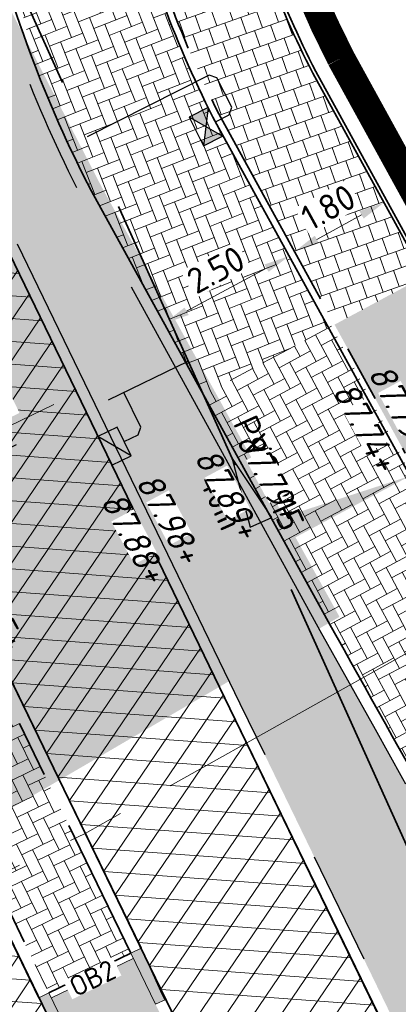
# Model space of a CAD drawing. Header units: metres. Extents: x 195696 to 514079, y 327475 to 328989.
# Tile 132 of 256: x 196115 to 196122, y 327639 to 327656. Entities that reach past the tile are written whole.
import ezdxf
from ezdxf.enums import TextEntityAlignment as Align

# ---------------------------------------------------------------- set-up
doc = ezdxf.new("R2010")
doc.units = ezdxf.units.M
for name, pattern in [('CENTER2', [1.125, 0.75, -0.125, 0.125, -0.125]), ('RI-HWA', [7.4, 5, -2.4]), ('RI-HWA_AANSLUITLEIDING-SO', [4.8, 3, -1.8]), ('VH-RIJWIELPADBAND', [20, 8, -2, 2, -2, 0, -2, 2, -2]), ('VH-TROTTOIRBAND', [15, 5, -2, 2, -2, 2, -2]), ('VH-TROTTOIRBAND_180-200', [20, 10, -2, 2, -2, 2, -2]), ('XX-CENTER', [8, 5, -1, 1, -1])]:
    doc.linetypes.add(name, pattern=pattern)
for name, color, linetype, lineweight in [('N-WE-GR-GRAS-A-250', 62, 'Continuous', 18), ('N-WE-GW-ONTGRAVINGSVAK-vak 2-A-250', 40, 'Continuous', 18), ('N-WE-KG-WERKGRENS-200-G', 14, 'CENTER2', 35), ('N-WE-RI-HWA_KOLK_STRAATKOLK-S-250', 150, 'Continuous', 25), ('N-WE-RI-HWA_KOLK_TROTTOIRKOLK-S-250', 150, 'Continuous', 25), ('N-WE-RI-HWA_KOLKAANSLUITLEIDING_PVC-G', 150, 'RI-HWA_AANSLUITLEIDING-SO', 25), ('N-WE-RI-HWA_RIOOLLEIDING_PVC_315-G', 150, 'RI-HWA', 35), ('N-WE-RI-VWA_STROOMRICHTING-S', 7, 'Continuous', 25), ('N-WE-VH-GESLOTENVERHARDING-A-200', 252, 'Continuous', 18), ('N-WE-VH-KANTOPSLUITING_OPSLUITBAND-T18', 7, 'Continuous', 18), ('N-WE-VH-KANTOPSLUITING_OPSLUITBAND_100X200-G', 5, 'Continuous', 13), ('N-WE-VH-KANTOPSLUITING_OPSLUITBAND_60X200-G', 5, 'Continuous', 35), ('N-WE-VH-KANTOPSLUITING_RIJWIELPADBAND_40 120_250-G', 1, 'VH-RIJWIELPADBAND', 35), ('N-WE-VH-KANTOPSLUITING_TROTTOIRBAND_180 200_250-G', 6, 'VH-TROTTOIRBAND_180-200', 25), ('N-WE-VH-KANTOPSLUITING_TROTTOIRBAND_180 200_250_EINDVERLOOPBAND-S', 6, 'Continuous', 25), ('N-WE-VH-KANTOPSLUITING_TROTTOIRBAND_180 200_250_INRITBAND-G', 6, 'VH-TROTTOIRBAND', 35), ('N-WE-VH-KANTOPSLUITING_VOORKANTBAND-G', 2, 'Continuous', 35), ('N-WE-VH-KANTVERHARDING-G', 5, 'Continuous', 35), ('N-WE-VH-OPENVERHARDING_BASALT-A-250', 250, 'Continuous', 18), ('N-WE-VH-OPENVERHARDING_BETONSTRAATSTEEN_GRIJS-A', 252, 'Continuous', 18), ('N-WE-VH-OPENVERHARDING_BETONSTRAATSTEEN_ROOD-A', 13, 'Continuous', 18), ('N-WE-VH-TEGEL-A', 252, 'Continuous', 18), ('N-WE-VH-VERKANTING-1OOR-S', 7, 'Continuous', 25), ('X-XX-AL-M', 6, 'Continuous', 18), ('X-XX-AL-T18', 7, 'Continuous', 18), ('X-XX-AL-VERWIJZING_DOORSNEDE-G', 7, 'XX-CENTER', 18)]:
    doc.layers.add(name, color=color, linetype=linetype, lineweight=lineweight)
doc.styles.add('NLCS-ISO', font='NLCS-ISO.ttf')
doc.styles.add('NLCS-ISO-M200-T18', font='NLCS-ISO.ttf', dxfattribs={"height": 0.36})
doc.styles.add('NLCS-ISO-M250-T18', font='NLCS-ISO.ttf', dxfattribs={"height": 0.45})
doc.styles.add('NLCS-ISO-M250-T18_CURSIEF', font='NLCS-ISO.ttf', dxfattribs={"oblique": 15, "height": 0.45})
doc.dimstyles.new('NLCS-M250-T18-PIJL_L2_H2', dxfattribs={"dimscale": 0.25, "dimtxt": 2.5, "dimasz": 1.8, "dimexe": 2, "dimexo": 2, "dimgap": 0.7, "dimtad": 1, "dimzin": 0, "dimdsep": 46, "dimtxsty": 'NLCS-ISO-M250-T18', "dimcen": 0, "dimdle": 2, "dimclrd": 256, "dimclre": 256, "dimclrt": 7, "dimazin": 0, "dimtfac": 1, "dimtdec": 3, "dimtofl": 0, "dimtmove": 0, "dimatfit": 3, "dimfxl": 2, "dimfxlon": 1, "dimtfillclr": 256, "dimtolj": 1, "dimtzin": 0, "dimlwd": -1, "dimlwe": -1, "dimarcsym": 0})
pattern_1 = [(0, (0, 0), (0.5, 0.5), [0.125, -0.375]), (0, (0.275, 0.3), (0.5, 0.5), [0.125, -0.375]), (90, (0.05, 0.175), (-0.5, 0.5), [0.125, -0.375]), (90, (0.25, 0.35), (-0.5, 0.5), [0.125, -0.375]), (45, (0.1, 0.35), (0, 0.5000000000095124), [0.125, -0.582106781]), (135, (0.275, 0), (-0.5000000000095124, 0), [0.125, -0.582106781]), (26.56505119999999, (0.125, 0.15), (0.5000000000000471, 2.000322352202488e-10), [0.125, -0.9930339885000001]), (26.56505119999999, (0.35, 0.4), (0.5000000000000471, 2.000322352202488e-10), [0.125, -0.9930339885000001]), (63.43494882, (0.35, 0), (2.54993137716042e-11, 0.500000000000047), [0.125, -0.9930339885]), (63.43494882, (0.125, 0.225), (2.54993137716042e-11, 0.500000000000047), [0.125, -0.9930339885]), (63.43494882, (0.3, 0.1), (2.54993137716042e-11, 0.500000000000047), [0.125, -0.9930339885]), (116.5650512, (0, 0.275), (-2.000324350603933e-10, 0.500000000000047), [0.125, -0.9930339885]), (153.43494882, (0.1, 0.07500000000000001), (-0.500000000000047, 2.549949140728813e-11), [0.125, -0.9930339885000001])]

# ---------------------------------------------------------------- blocks, each defined once
blk = doc.blocks.new('*U100')
blk.add_solid([(-1.280578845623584, 0), (-1.280578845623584, 0.4500000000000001), (1.219421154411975, 0)])
blk = doc.blocks.new('SRI-KOLK_STRAAT-SO')
h = blk.add_hatch(color=256)
h.dxf.hatch_style = 1
h.paths.add_polyline_path([(-1.125, 1.5), (-1.125, -1.110223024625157e-16), (1.110223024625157e-16, 0.7499999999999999)])
h.paths.add_polyline_path([(1.125, 1.5), (1.110223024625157e-16, 0.7499999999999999), (1.125, -1.110223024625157e-16)])
for p, q in [((-1.125, 0), (1.125, 1.5)), ((1.125, 0), (-1.125, 1.5))]:
    blk.add_line(p, q)
blk.add_lwpolyline([(-1.125, 0), (1.125, 0), (1.125, 1.5), (-1.125, 1.5)], close=True)
blk = doc.blocks.new('*D135')
at = {"layer": 'defpoints', "color": 0, "transparency": 16777216}
for p in [(196116.0263110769, 327649.4795453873), (196116.0391321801, 327649.453084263), (196113.1015452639, 327648.0624202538)]:
    blk.add_point(p, dxfattribs=at)
at = {"layer": 'X-XX-AL-M', "transparency": 16777216}
for p, q in [((196116.0391321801, 327649.453084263), (196116.2571514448, 327649.0031202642)), ((196113.519333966, 327648.2321764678), (196115.6341645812, 327649.2568669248)), ((196113.1143663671, 327648.0359591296), (196113.3323856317, 327647.5859951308))]:
    blk.add_line(p, q, dxfattribs=at)
for points in [[(196115.6014616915, 327649.3243615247), (196115.6668674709, 327649.189372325), (196116.0391321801, 327649.453084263)], [(196113.4866310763, 327648.2996710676), (196113.5520368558, 327648.1646818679), (196113.1143663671, 327648.0359591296)]]:
    blk.add_solid(points, dxfattribs=at)
at = {"layer": 'X-XX-AL-M', "color": 7, "transparency": 16777216, "insert": (196114.4023338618, 327649.1044928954), "char_height": 0.45, "attachment_point": 5, "rotation": 25.851395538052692, "style": 'NLCS-ISO-M250-T18', "bg_fill": 3, "box_fill_scale": 1.1, "bg_fill_color": 256, "bg_fill_true_color": 13158600, "bg_fill_transparency": 0}
blk.add_mtext('\\A1;3.25', dxfattribs=at)
blk = doc.blocks.new('SVH-TROTTOIRBAND EINDVERLOOPBAND_180 200X250_200X120_LINKS_L1000_HD-MM')
at = {"linetype": 'Continuous', "lineweight": 18, "true_color": 0x939598}
h = blk.add_hatch(color=252, dxfattribs=at)
h.dxf.hatch_style = 1
h.paths.add_polyline_path([(-1000, 0), (0, 0), (0, 200), (-1000, 200)])
at = {"linetype": 'Continuous', "lineweight": 18}
for p in [(-900, 0), (0, 20)]:
    blk.add_line(p, (-100, 20), dxfattribs=at)
blk.add_lwpolyline([(-1000, 0), (0, 0), (0, 200), (-1000, 200)], close=True, dxfattribs=at)
blk = doc.blocks.new('SVH-TROTTOIRBAND EINDVERLOOPBAND_180 200X250_200X120_RECHTS_L1000_HD-MM')
at = {"linetype": 'Continuous', "lineweight": 18, "true_color": 0x939598}
h = blk.add_hatch(color=252, dxfattribs=at)
h.dxf.hatch_style = 1
h.paths.add_polyline_path([(1000, 0), (0, 0), (0, 200), (1000, 200)])
at = {"linetype": 'Continuous', "lineweight": 18}
for p in [(0, 20), (900, 0)]:
    blk.add_line(p, (100, 20), dxfattribs=at)
blk.add_lwpolyline([(1000, 0), (0, 0), (0, 200), (1000, 200)], close=True, dxfattribs=at)
blk = doc.blocks.new('*D230')
at = {"layer": 'defpoints', "color": 0, "transparency": 16777216}
for p in [(196121.4486158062, 327652.813777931), (196119.8713015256, 327651.9465526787), (196119.8713015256, 327651.9465526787)]:
    blk.add_point(p, dxfattribs=at)
at = {"layer": 'X-XX-AL-M', "transparency": 16777216}
for p, q in [((196121.4486158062, 327652.813777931), (196121.207719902, 327653.2519207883)), ((196121.0542872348, 327652.5969716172), (196120.2656300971, 327652.1633589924)), ((196119.8713015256, 327651.9465526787), (196119.6304056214, 327652.3846955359))]:
    blk.add_line(p, q, dxfattribs=at)
for points in [[(196121.0181528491, 327652.6626930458), (196121.0904216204, 327652.5312501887), (196121.4486158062, 327652.813777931)], [(196120.2294957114, 327652.229080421), (196120.3017644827, 327652.0976375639), (196119.8713015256, 327651.9465526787)]]:
    blk.add_solid(points, dxfattribs=at)
at = {"layer": 'X-XX-AL-M', "color": 7, "transparency": 16777216, "insert": (196120.4672419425, 327652.7306795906), "char_height": 0.45, "attachment_point": 5, "rotation": 28.80249338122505, "style": 'NLCS-ISO-M250-T18', "bg_fill": 3, "box_fill_scale": 1.1, "bg_fill_color": 256, "bg_fill_true_color": 13158600, "bg_fill_transparency": 0}
blk.add_mtext('\\A1;1.80', dxfattribs=at)
blk = doc.blocks.new('*D231')
at = {"layer": 'defpoints', "color": 0, "transparency": 16777216}
for p in [(196119.7757830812, 327651.871211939), (196117.5754329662, 327650.6842581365), (196117.5754329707, 327650.6842581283)]:
    blk.add_point(p, dxfattribs=at)
at = {"layer": 'X-XX-AL-M', "transparency": 16777216}
for p, q in [((196119.7757830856, 327651.8712119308), (196120.0131662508, 327651.4311559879)), ((196119.379732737, 327651.6575670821), (196117.9714833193, 327650.897902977)), ((196117.5754329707, 327650.6842581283), (196117.8128161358, 327650.2442021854))]:
    blk.add_line(p, q, dxfattribs=at)
for points in [[(196119.3441252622, 327651.7235754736), (196119.4153402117, 327651.5915586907), (196119.7757830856, 327651.8712119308)], [(196117.9358758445, 327650.9639113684), (196118.0070907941, 327650.8318945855), (196117.5754329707, 327650.6842581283)]]:
    blk.add_solid(points, dxfattribs=at)
at = {"layer": 'X-XX-AL-M', "color": 7, "transparency": 16777216, "insert": (196118.485701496, 327651.6297797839), "char_height": 0.45, "attachment_point": 5, "rotation": 28.34413691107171, "style": 'NLCS-ISO-M250-T18', "bg_fill": 3, "box_fill_scale": 1.1, "bg_fill_color": 256, "bg_fill_true_color": 13158600, "bg_fill_transparency": 0}
blk.add_mtext('\\A1;2.50', dxfattribs=at)
blk = doc.blocks.new('OB2')
at = {"layer": 'N-WE-VH-KANTOPSLUITING_OPSLUITBAND-T18', "insert": (0, 0), "char_height": 0.36, "attachment_point": 5, "style": 'NLCS-ISO-M200-T18', "bg_fill": 3, "box_fill_scale": 1, "bg_fill_color": 256, "bg_fill_transparency": 0}
blk.add_mtext_dynamic_manual_height_columns('OB2', width=0.9622396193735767, gutter_width=12.5, heights=[0], dxfattribs=at)
blk = doc.blocks.new('*U430')
at = {"ltscale": 0.1}
blk.add_hatch(color=256, dxfattribs=at).paths.add_polyline_path([(-2.500000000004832, 0), (2.500000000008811, -0.8333333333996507), (2.500000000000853, 0.8333333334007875)])
at = {"ltscale": 0.1, "flags": 128}
blk.add_lwpolyline([(-2.500000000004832, 0), (2.500000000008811, -0.8333333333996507), (2.500000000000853, 0.8333333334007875)], close=True, dxfattribs=at)
at = {"ltscale": 0.1, "style": 'NLCS-ISO'}
for tag, p in [('MAT', (-0.5000000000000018, 0.5000000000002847)), ('BOBL', (-71.88341263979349, 1.13686837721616e-13))]:
    blk.add_attdef(tag, text='', height=1.8, dxfattribs=at).set_placement(p, align=Align.BOTTOM_RIGHT)
for tag, p in [('DIA', (0.4999999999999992, 0.5000000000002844)), ('BOBR', (63.74778812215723, -2.220446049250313e-16))]:
    blk.add_attdef(tag, text='', height=1.8, dxfattribs=at).set_placement(p, align=Align.BOTTOM_LEFT)
blk.add_attdef('JVA', text='', height=1.8, dxfattribs=at).set_placement((-2.465190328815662e-32, -0.9999999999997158), align=Align.TOP_CENTER)
at = {"ltscale": 0.1, "style": 'NLCS-ISO', "flags": 1}
blk.add_attdef('PUTNR-L', text='', height=1.8, dxfattribs=at).set_placement((1.948397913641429, -5.769780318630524), align=Align.BOTTOM_LEFT)
blk.add_attdef('PUTNR-L', text='', height=1.8, dxfattribs=at).set_placement((-0.8215082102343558, -5.885126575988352), align=Align.BOTTOM_RIGHT)
blk = doc.blocks.new('SRI-KOLK_TROTTOIR-SO')
blk.add_hatch(color=256).paths.add_polyline_path([(1.125000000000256, 1.499999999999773), (-1.124999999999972, 1.499999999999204), (-1.124999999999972, 5.684341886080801e-13)])
blk.add_line((-1.124999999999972, 0), (1.124999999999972, 1.499999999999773))
at = {"flags": 128}
blk.add_lwpolyline([(-1.124999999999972, 0), (1.124999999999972, 0), (1.124999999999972, 1.499999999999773), (-1.124999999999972, 1.499999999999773)], close=True, dxfattribs=at)

msp = doc.modelspace()

# ---------------------------------------------------------------- hatches: boundary and pattern name
at = {"layer": 'N-WE-GR-GRAS-A-250', "lineweight": 0}
h = msp.add_hatch(dxfattribs=at)
h.set_pattern_fill('AGR-GRAS_02-SO', color=256, scale=0.05, pattern_type=2)
h.set_pattern_definition(pattern_1)
edge = h.paths.add_edge_path()
edge.add_arc((196104.9812325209, 327692.8230447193), 26.20000047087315, 279.53213372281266, 287.77440846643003, ccw=False)
edge.add_arc((196109.3696518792, 327666.6889329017), 0.3000000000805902, 99.53213368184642, 192.9176875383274)
edge.add_arc((196158.2077318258, 327677.8902148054), 50.40615500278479, 192.9176873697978, 197.7146268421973)
edge.add_arc((196133.8157224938, 327670.0988699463), 24.8000000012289, 197.7146269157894, 205.8513460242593)
edge.add_line((196111.4974988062, 327659.2851337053), (196118.9112683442, 327643.9840237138))
edge.add_line((196118.9112683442, 327643.9840237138), (196125.6242455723, 327630.1446053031))
edge.add_arc((196125.8941671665, 327630.2755340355), 0.2999999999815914, 205.8762651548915, 295.8347397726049)
edge.add_line((196126.0249002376, 327630.0055176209), (196127.6740470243, 327630.803980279))
edge.add_arc((196127.5433139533, 327631.0739966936), 0.2999999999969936, 295.8347397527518, 386.6007004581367)
edge.add_arc((195843.394270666, 327488.778410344), 318.0872129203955, 26.60070044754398, 29.47012247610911)
edge.add_line((196120.3249289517, 327645.2676608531), (196119.0607009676, 327647.5677271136))
edge.add_line((196119.0607009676, 327647.5677271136), (196116.1188816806, 327652.9183249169))
edge.add_arc((196135.4287667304, 327662.9515117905), 21.76089381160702, 200.3985314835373, 207.4558524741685, ccw=False)
edge.add_arc((196135.3730910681, 327662.9509281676), 21.70851428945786, 192.6069356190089, 200.4483054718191, ccw=False)
edge.add_arc((196151.0033171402, 327666.1436807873), 37.65991653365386, 177.8194538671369, 192.1570559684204, ccw=False)
edge.add_arc((196113.0708876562, 327667.587999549), 0.3000000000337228, 357.8194538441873, 467.7744084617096)
h = msp.add_hatch(dxfattribs=at)
h.set_pattern_fill('AGR-GRAS_02-SO', color=256, scale=0.05, pattern_type=2)
h.set_pattern_definition(pattern_1)
edge = h.paths.add_edge_path()
edge.add_line((196108.9626809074, 327652.4764448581), (196110.4025662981, 327653.17410529))
edge.add_line((196110.4025662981, 327653.17410529), (196108.455873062, 327657.1918408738))
edge.add_arc((196152.9573307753, 327678.7539085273), 49.45000000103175, 194.5060641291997, 205.851347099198, ccw=False)
edge.add_arc((196104.793304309, 327666.2924056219), 0.3000000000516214, 14.50606416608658, 92.3777275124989)
edge.add_line((196104.78085813, 327666.5921473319), (196103.3784735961, 327666.5339161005))
edge.add_arc((196103.3909197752, 327666.2341743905), 0.3000000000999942, 92.3777275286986, 196.4289702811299)
edge.add_arc((196152.0688527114, 327680.5876180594), 51.05000000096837, 196.4289703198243, 205.8513470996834)
edge.add_line((196106.1275096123, 327658.3278899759), (196108.9626809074, 327652.4764448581))
edge = h.paths.add_edge_path()
edge.add_line((196117.0315484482, 327639.495910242), (196115.5882901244, 327638.7976632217))
edge.add_line((196115.5882901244, 327638.7976632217), (196120.7975624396, 327628.0302336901))
edge.add_arc((196121.0676178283, 327628.1608862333), 0.3000000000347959, 205.8176534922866, 295.8347397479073)
edge.add_line((196121.1983508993, 327627.8908698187), (196122.1123808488, 327628.3334130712))
edge.add_arc((196121.9816477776, 327628.6034294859), 0.3000000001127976, 295.8347397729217, 385.8762652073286)
edge.add_line((196122.2515693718, 327628.7343582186), (196117.0315484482, 327639.495910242))
h = msp.add_hatch(dxfattribs=at)
h.set_pattern_fill('AGR-GRAS_02-SO', color=256, scale=0.05, pattern_type=2)
h.set_pattern_definition(pattern_1)
edge = h.paths.add_edge_path()
edge.add_line((196110.5919459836, 327637.2759883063), (196117.3268562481, 327626.1173021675))
edge.add_arc((196117.4124708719, 327626.1689755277), 0.09999999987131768, 211.113401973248, 276.2528422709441)
edge.add_arc((196117.2423852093, 327626.3088343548), 0.300000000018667, 307.1035643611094, 385.8176537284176)
edge.add_line((196117.5124405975, 327626.4394868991), (196110.9017275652, 327640.1036576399))
edge.add_line((196110.9017275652, 327640.1036576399), (196106.4000980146, 327649.3944670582))
edge.add_line((196106.4000980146, 327649.3944670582), (196104.1114451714, 327648.0130771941))
edge.add_line((196104.1114451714, 327648.0130771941), (196107.994895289, 327641.5790722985))
edge.add_line((196107.994895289, 327641.5790722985), (196110.5919459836, 327637.2759883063))
at = {"layer": 'N-WE-GW-ONTGRAVINGSVAK-vak 2-A-250', "lineweight": 0, "transparency": 33554495}
msp.add_hatch(color=256, dxfattribs=at).paths.add_polyline_path([(196100.773, 327653.645), (196096.2615236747, 327661.133060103), (196109.5455459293, 327669.0766743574), (196111.0781119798, 327664.2291013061), (196112.524, 327660.773), (196116.463, 327653.109), (196120.665, 327645.514), (196109.543717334, 327639.032778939)])
at = {"layer": 'N-WE-VH-GESLOTENVERHARDING-A-200', "lineweight": 0}
h = msp.add_hatch(dxfattribs=at)
h.set_pattern_fill('AVH-GESLOTEN-SOD', color=256, scale=0.2, angle=-64.17043615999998, pattern_type=2)
h.set_pattern_definition([(355.82956384, (196109.9774186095, 327649.9234750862), (0.02908943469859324, 0.3989408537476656), []), (55.82956383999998, (196109.9774186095, 327649.9234750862), (-0.3309481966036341, 0.224662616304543), [])])
edge = h.paths.add_edge_path()
edge.add_arc((196133.8157229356, 327670.0988685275), 24.99999999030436, 197.7146233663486, 205.851342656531, ccw=False)
edge.add_arc((196157.5378172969, 327677.7102821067), 49.91326654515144, 187.1350675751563, 197.7518626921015, ccw=False)
edge.add_line((196108.0110739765, 327671.5106149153), (196105.8745416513, 327671.3416103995))
edge.add_line((196105.8745416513, 327671.3416103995), (196104.2492353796, 327671.274122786))
edge.add_arc((196154.2364382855, 327679.2571276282), 50.62063631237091, 189.0735707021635, 205.7326391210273)
edge.add_line((196108.6358587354, 327657.2790484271), (196115.8071700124, 327642.4783432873))
edge.add_line((196115.8071700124, 327642.4783432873), (196128.6421398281, 327616.0178755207))
edge.add_line((196128.6421398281, 327616.0178755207), (196129.855, 327613.289))
edge.add_line((196129.855, 327613.289), (196130.6019884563, 327611.5520670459))
edge.add_line((196130.6019884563, 327611.5520670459), (196133.6164092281, 327612.769065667))
edge.add_line((196133.6164092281, 327612.769065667), (196128.9926255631, 327622.7772749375))
edge.add_line((196128.9926255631, 327622.7772749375), (196118.7312826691, 327643.8968161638))
edge.add_line((196118.7312826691, 327643.8968161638), (196111.3175130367, 327659.1979261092))
edge = h.paths.add_edge_path()
edge.add_line((196097.4859005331, 327670.658537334), (196098.5203699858, 327666.1451167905))
edge.add_arc((196147.2667949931, 327682.1906388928), 51.31932122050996, 198.2196349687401, 211.0119510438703)
edge.add_arc((196060.6031021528, 327629.7035480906), 49.99999997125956, 25.851348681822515, 31.394670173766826, ccw=False)
edge.add_line((196105.5995198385, 327651.5054377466), (196111.0817644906, 327640.1907593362))
edge.add_line((196111.0817644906, 327640.1907593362), (196117.6924775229, 327626.5265885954))
edge.add_line((196117.6924775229, 327626.5265885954), (196119.2167572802, 327623.3759422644))
edge.add_line((196119.2167572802, 327623.3759422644), (196120.7409721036, 327620.2254301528))
edge.add_line((196120.7409721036, 327620.2254301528), (196120.9896797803, 327619.7117486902))
edge.add_arc((196093.9880382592, 327606.6384415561), 30.00000007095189, 23.92917732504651, 25.834739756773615, ccw=False)
edge.add_arc((196093.988038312, 327606.6384415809), 30.00000001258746, 13.308320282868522, 23.92917732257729, ccw=False)
edge.add_arc((196152.6200520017, 327620.5074527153), 30.24999998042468, 193.3083202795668, 201.1545439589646)
edge.add_line((196124.4085872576, 327609.5906878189), (196124.5644732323, 327609.1878421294))
edge.add_line((196124.5644732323, 327609.1878421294), (196124.5710166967, 327609.172709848))
edge.add_line((196124.5710166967, 327609.172709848), (196127.5901186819, 327610.3639221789))
edge.add_line((196127.5901186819, 327610.3639221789), (196127.1485566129, 327611.5301649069))
edge.add_arc((196155.3255473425, 327621.2240353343), 29.79788466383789, 193.4516821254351, 198.9850091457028, ccw=False)
edge.add_arc((196093.9880383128, 327606.6384415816), 33.25000001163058, 13.30832028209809, 24.25694984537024)
edge.add_arc((196093.9880377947, 327606.6384413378), 33.25000058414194, 24.25694986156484, 25.83473974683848)
edge.add_line((196123.9148576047, 327621.1280236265), (196123.666149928, 327621.6417050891))
edge.add_line((196123.666149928, 327621.6417050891), (196122.1418052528, 327624.7924856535))
edge.add_line((196122.1418052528, 327624.7924856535), (196120.5957564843, 327627.988128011))
edge.add_line((196120.5957564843, 327627.988128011), (196114.0073132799, 327641.6062677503))
edge.add_line((196114.0073132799, 327641.6062677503), (196105.947523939, 327658.2406824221))
edge.add_arc((196152.0688527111, 327680.5876180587), 51.25000000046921, 190.6725869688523, 205.8513470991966, ccw=False)
edge.add_arc((196102.1967507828, 327671.1888974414), 0.5000000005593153, 182.3777275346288, 190.6725869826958, ccw=False)
edge.add_line((196101.6971812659, 327671.1681538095), (196097.5101993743, 327670.9942977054))
edge.add_arc((196097.1290669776, 327670.8531206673), 0.406439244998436, -28.60388180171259, 20.325369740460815, ccw=False)
at = {"layer": 'N-WE-VH-OPENVERHARDING_BETONSTRAATSTEEN_GRIJS-A', "lineweight": 0}
h = msp.add_hatch(dxfattribs=at)
h.set_pattern_fill('AVH-BSS_KEIFORMAAT_KEPER', color=256, scale=2, angle=-64.1556547, pattern_type=2)
h.set_pattern_definition([(295.8443452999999, (196109.0062846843, 327652.3864520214), (0.2805409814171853, -0.09745130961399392), [0.63, -0.21]), (205.8443453, (196109.3842769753, 327652.5695416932), (0.2805409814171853, -0.09745130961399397), [0.63, -0.21])])
h.paths.add_polyline_path([(196110.4461700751, 327653.0841124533), (196109.0062846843, 327652.3864520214), (196114.1872989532, 327641.6934753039), (196115.5447392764, 327638.8876816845), (196116.9879055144, 327639.5858841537), (196115.6272222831, 327642.3910574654)])
at = {"layer": 'N-WE-VH-OPENVERHARDING_BETONSTRAATSTEEN_ROOD-A', "lineweight": 0}
h = msp.add_hatch(dxfattribs=at)
h.set_pattern_fill('AVH-BSS_KEIFORMAAT_KEPER', color=256, scale=2, angle=-68.55224603, pattern_type=2)
h.set_pattern_definition([(291.44775397, (196114.5551456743, 327658.1115441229), (0.2722448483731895, -0.118670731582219), [0.63, -0.21]), (201.44775397, (196114.9460612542, 327658.2651182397), (0.2722448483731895, -0.1186707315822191), [0.6299999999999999, -0.21])])
edge = h.paths.add_edge_path()
edge.add_arc((196135.3743148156, 327662.9512907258), 21.50978766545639, 192.7171804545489, 196.7650373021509)
edge.add_arc((196112.3070655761, 327655.1850961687), 2.923775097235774, 4.927681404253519, 32.28661331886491, ccw=False)
edge.add_arc((196135.4287676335, 327662.9515100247), 21.56089379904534, 200.3992677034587, 207.4496155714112)
edge.add_line((196116.2952738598, 327653.0126188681), (196118.2679591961, 327649.4246874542))
edge.add_line((196118.2679591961, 327649.4246874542), (196120.4700675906, 327650.6084432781))
edge.add_line((196120.4700675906, 327650.6084432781), (196118.5006470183, 327654.1904367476))
edge.add_arc((196135.4287667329, 327662.9515117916), 19.06089381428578, 200.3991840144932, 207.3636286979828, ccw=False)
edge.add_arc((196135.3905535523, 327662.9561009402), 19.0266848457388, 192.8882693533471, 200.4522464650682, ccw=False)
edge.add_line((196116.84321023, 327658.7121886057), (196114.3921928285, 327658.2161537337))
h = msp.add_hatch(dxfattribs=at)
h.set_pattern_fill('AVH-BSS_KEIFORMAAT_KEPER', color=256, scale=2, angle=-61.81087765, pattern_type=2)
h.set_pattern_definition([(298.18912235, (196118.0199029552, 327649.2921699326), (0.2842930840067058, -0.08589203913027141), [0.63, -0.21]), (208.18912235, (196118.3900880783, 327649.4905709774), (0.2842930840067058, -0.08589203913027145), [0.63, -0.21])])
edge = h.paths.add_edge_path()
edge.add_line((196118.2680867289, 327649.4244554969), (196119.235970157, 327647.6640635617))
edge.add_line((196119.235970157, 327647.6640635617), (196120.4996309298, 327645.365029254))
edge.add_arc((195843.3942706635, 327488.7784103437), 318.2872129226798, 26.61405553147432, 29.469910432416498, ccw=False)
edge.add_line((196127.9571607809, 327631.364214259), (196129.9576443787, 327632.9514713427))
edge.add_arc((195843.4044114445, 327488.7837235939), 320.7757702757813, 26.70741780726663, 27.17949104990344)
edge.add_line((196128.7600999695, 327635.3075299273), (196120.5229249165, 327650.6368411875))
edge.add_line((196120.5229249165, 327650.6368411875), (196118.2680867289, 327649.4244554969))
at = {"layer": 'N-WE-VH-TEGEL-A', "lineweight": 0}
h = msp.add_hatch(dxfattribs=at)
h.set_pattern_fill('AVH-TEGEL_300X300_HALFST', color=256, angle=-70.50470873, pattern_type=2)
h.set_pattern_definition([(289.4952912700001, (196116.6001724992, 327661.299842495), (0.2415191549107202, -0.2327412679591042), [0.3, -0.3]), (19.49529127, (196116.6001724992, 327661.299842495), (-0.1001188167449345, 0.2828006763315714), [])])
edge = h.paths.add_edge_path()
edge.add_arc((196151.0033162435, 327666.143685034), 34.83991654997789, 188.0143659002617, 192.1385322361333)
edge.add_arc((196135.391336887, 327662.9563382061), 18.90750156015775, 192.6438194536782, 200.4523242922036)
edge.add_arc((196135.4287673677, 327662.9515105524), 18.94089380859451, 200.3990768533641, 207.3590734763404)
edge.add_line((196118.6065284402, 327654.2469292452), (196120.5774691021, 327650.6621710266))
edge.add_line((196120.5774691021, 327650.6621710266), (196122.1627190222, 327651.5149628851))
edge.add_line((196122.1627190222, 327651.5149628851), (196120.1950397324, 327655.093789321))
edge.add_arc((196135.428766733, 327662.9515117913), 17.14089381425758, 200.3987528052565, 207.2851770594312, ccw=False)
edge.add_arc((196135.40369624, 327662.9600006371), 17.1203624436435, 192.6728288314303, 200.4546246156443, ccw=False)
edge.add_arc((196151.0033163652, 327666.1436863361), 33.03991652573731, 187.8706252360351, 192.1245324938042, ccw=False)
edge.add_line((196118.2746424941, 327661.619308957), (196116.5036766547, 327661.2862562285))
h = msp.add_hatch(dxfattribs=at)
h.set_pattern_fill('AVH-TEGEL_300X300_HALFST', color=256, angle=-63.42421634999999, pattern_type=2)
h.set_pattern_definition([(296.57578365, (196120.399664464, 327650.5676052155), (0.2683658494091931, -0.2011958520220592), [0.3, -0.3]), (26.57578365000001, (196120.399664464, 327650.5676052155), (-0.1342143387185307, 0.2683030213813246), [])])
edge = h.paths.add_edge_path()
edge.add_line((196120.5773333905, 327650.6624178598), (196121.5319965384, 327648.9260710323))
edge.add_line((196121.5319965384, 327648.9260710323), (196122.7882425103, 327646.640526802))
edge.add_arc((195843.4048997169, 327488.7839793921), 320.8952193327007, 25.817636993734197, 29.467219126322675, ccw=False)
edge.add_arc((195855.8458995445, 327494.7033527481), 307.1180982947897, 25.374489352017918, 25.83435794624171, ccw=False)
edge.add_arc((195815.573341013, 327475.6193642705), 351.6835264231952, 25.179827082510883, 25.372007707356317, ccw=False)
edge.add_line((196133.8388107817, 327625.246880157), (196134.2691107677, 327624.3137355))
edge.add_line((196134.2691107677, 327624.3137355), (196134.2989363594, 327624.2490949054))
edge.add_line((196134.2989363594, 327624.2490949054), (196134.3075026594, 327624.243667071))
edge.add_line((196134.3075026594, 327624.243667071), (196135.9376218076, 327624.9939534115))
edge.add_line((196135.9376218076, 327624.9939534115), (196135.9035197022, 327625.0678624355))
edge.add_line((196135.9035197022, 327625.0678624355), (196135.4706066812, 327626.0066738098))
edge.add_arc((195815.573329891, 327475.6193677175), 353.4835350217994, 25.17874478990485, 25.37202650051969)
edge.add_arc((195855.83721627, 327494.6991866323), 308.9277292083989, 25.37450585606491, 25.83437515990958)
edge.add_arc((195843.4121821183, 327488.7877955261), 322.6870017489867, 25.81770599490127, 29.4653888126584)
edge.add_line((196124.3605882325, 327647.5167916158), (196123.1094192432, 327649.7930990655))
edge.add_line((196123.1094192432, 327649.7930990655), (196122.1627190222, 327651.5149628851))
edge.add_line((196122.1627190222, 327651.5149628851), (196120.5773333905, 327650.6624178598))

# ---------------------------------------------------------------- linework, layer by layer
at = {"layer": 'N-WE-KG-WERKGRENS-200-G', "ltscale": 20, "const_width": 0.5, "flags": 128}
msp.add_lwpolyline([(195828.5449324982, 327534.879240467, 0.003022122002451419), (195829.93590122, 327535.771814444, 0.01445730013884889), (195849.9203571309, 327549.7795194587), (195856.8154032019, 327554.916298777, 0.003168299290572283), (195864.1639217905, 327560.5850023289, 0.004116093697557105), (195873.665133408, 327568.1354444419), (195875.2468758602, 327569.7402853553, -0.04590442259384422), (195893.6684553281, 327584.1758765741, -0.003920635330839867), (195895.415665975, 327585.2829132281), (195899.6903654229, 327587.1140162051), (195908.6549476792, 327591.1456296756), (195913.7783480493, 327593.5262803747), (195911.7519175, 327599.815644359, 0.01672595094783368), (195914.3030782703, 327602.3834741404, -0.05873833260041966), (195918.1914157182, 327605.6903519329, -0.0149636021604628), (195933.7835255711, 327615.4114837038, -0.02290013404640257), (195960.6453597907, 327629.6436936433), (195962.2695904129, 327626.1022357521), (195964.6556142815, 327627.196545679), (195963.0164419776, 327630.7705827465), (195985.3556549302, 327641.6865604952), (195986.2883373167, 327639.6407298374), (195991.3787427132, 327641.9896044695), (195991.2167854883, 327642.3405929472), (196016.8331699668, 327654.1033951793), (196043.3648561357, 327666.2187952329), (196062.7450758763, 327674.9827924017, -0.2249660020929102), (196073.449816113, 327674.7914675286, -0.1421209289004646), (196089.6624870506, 327659.9048043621), (196098.6602686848, 327645.085066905), (196102.7039221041, 327638.3856411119), (196105.2942913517, 327634.0936276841), (196104.5483598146, 327630.4830016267), (196106.5069983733, 327630.0783598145), (196106.8157439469, 327631.572819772), (196109.5556329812, 327627.0332549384), (196106.9175713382, 327623.6433724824), (196107.2726273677, 327621.2378997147), (196108.1724373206, 327618.762568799), (196115.3588616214, 327620.4646843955), (196117.1091711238, 327616.5289866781), (196119.7797565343, 327617.7166670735), (196121.91969184, 327613.0267845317, -0.00392140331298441), (196122.0892688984, 327612.647286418), (196123.750845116, 327608.8491332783), (196134.2791748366, 327613.0028017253), (196129.7162030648, 327622.9043765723), (196131.4787331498, 327623.7577356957), (196131.9220392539, 327622.8057424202), (196136.5309742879, 327625.0444784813), (196135.9782779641, 327626.2430509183, 0.0008442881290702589), (196135.4677727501, 327627.3242460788, 0.00200703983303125), (196134.3940288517, 327629.5648853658, 0.01591494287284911), (196124.8497653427, 327647.7894020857), (196123.6001729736, 327650.0628411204), (196120.6893621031, 327655.3570407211, -0.0299467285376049), (196119.8876454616, 327657.1722740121, -0.03392687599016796), (196119.2473421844, 327659.3243675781, -0.079656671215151), (196118.7071710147, 327669.5938870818, -0.05596398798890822), (196120.895766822, 327679.4810814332, -0.02465094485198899), (196122.3280872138, 327683.3089118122, -0.06398449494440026), (196127.6991712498, 327692.3564989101, -0.0612915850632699), (196136.293138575, 327701.4290951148, -0.002153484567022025), (196137.0448438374, 327702.0496886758), (196134.1238128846, 327705.3584450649), (196130.8403230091, 327710.2730661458), (196128.7795578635, 327714.2167266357), (196130.2824716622, 327714.9511575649), (196136.9835533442, 327718.6725045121), (196150.0915809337, 327725.9518544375), (196156.6698113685, 327729.6049777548, 0.02051814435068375), (196159.759876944, 327731.9555349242, 0.01138610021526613), (196162.7602591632, 327734.61370686), (196165.2195120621, 327736.8760195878), (196167.7078296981, 327739.1642312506), (196170.8379913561, 327742.0864486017), (196172.2114536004, 327743.3378795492), (196172.7900103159, 327745.3866384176), (196177.2139084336, 327749.0588039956), (196171.1339694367, 327757.446802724), (196170.3308734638, 327756.8646883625), (196166.3917223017, 327754.1642742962, -0.0100198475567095), (196156.8914572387, 327748.0422097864, -0.01471472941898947), (196147.7306214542, 327742.3407961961, -0.01528916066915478), (196132.0511333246, 327733.9555756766), (196122.9626991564, 327729.5143181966), (196100.9848614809, 327719.042824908), (196087.5797895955, 327712.7232624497), (196081.7786652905, 327709.9886752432, -0.2480229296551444), (196065.9737873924, 327710.7727387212, -0.0712461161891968), (196063.1016454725, 327712.8429666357), (196060.8679620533, 327714.9103437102), (196050.3103998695, 327724.2971762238), (196044.9293871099, 327729.4094879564), (196037.4614946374, 327736.5039462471), (196032.9629942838, 327731.7832916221), (196022.0346868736, 327741.8797633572), (196018.5616055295, 327737.8270700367), (196029.6593570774, 327728.3165073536), (196024.2891402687, 327722.6810873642), (196034.8576936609, 327713.3451998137), (196036.6471843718, 327711.7636285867), (196037.5375465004, 327710.9511731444), (196040.1934819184, 327706.0842392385), (196041.8161890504, 327702.9959890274), (196042.3214468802, 327700.6229266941), (196041.2663362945, 327695.3568707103), (196023.709869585, 327687.1903512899), (196023.4951042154, 327687.5758275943), (195979.9437075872, 327667.9113284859), (195976.7737302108, 327674.8803333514), (195975.8441556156, 327679.2544665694), (195926.1986886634, 327656.7524510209), (195882.7902105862, 327637.089170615), (195881.879234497, 327639.009765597), (195874.9585656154, 327635.9455117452), (195875.384539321, 327634.9207798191, -0.04918109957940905), (195875.5385754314, 327634.4258961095, -0.2318256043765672), (195874.9557544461, 327632.1454860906, -0.07746400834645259), (195874.3361499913, 327631.6101987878), (195873.9705564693, 327631.4274020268), (195873.5946628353, 327631.2433504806), (195871.5802376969, 327630.3158382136), (195870.8957485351, 327630.0005341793), (195869.0103416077, 327629.1436501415), (195872.6494445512, 327620.8904526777), (195873.4676874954, 327621.2196042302, -0.07566582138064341), (195875.1650564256, 327621.7493192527), (195875.3232605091, 327621.7713942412), (195875.4866921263, 327621.7896601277, -0.08613164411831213), (195877.2482289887, 327621.6983242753, -0.01963332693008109), (195877.6368416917, 327621.5943180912, -0.1395863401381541), (195880.0341996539, 327620.0301874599, -0.05548109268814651), (195880.685988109, 327619.0919567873), (195880.8395418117, 327618.7565879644), (195880.9070976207, 327618.608889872), (195878.4306356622, 327617.5280064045), (195879.5647862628, 327616.8923987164), (195882.3475669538, 327610.7493257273), (195879.8452018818, 327608.734657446, 0.1964746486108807), (195876.1627006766, 327602.0723668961, -0.1879515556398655), (195875.3311774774, 327600.5077894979), (195872.4633350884, 327598.0391846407, 0.01059940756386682), (195868.9136781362, 327594.85022724), (195868.0938996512, 327594.081733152, -0.02178076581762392), (195864.8276881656, 327591.2767985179), (195861.4742628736, 327588.6417396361), (195859.1297837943, 327585.548004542, -0.03149793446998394), (195856.5342211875, 327582.6121502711, -0.008822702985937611), (195850.2659221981, 327577.0803502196, -0.01452253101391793), (195839.5124260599, 327568.4463028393), (195839.2340966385, 327568.2322805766, -0.02049592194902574), (195820.3248775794, 327554.9465112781), (195818.0145626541, 327553.4715049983), (195816.984273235, 327552.8391840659), (195828.5449324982, 327534.879240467)], format="xyb", close=True, dxfattribs=at)
at = {"layer": 'N-WE-RI-HWA_KOLKAANSLUITLEIDING_PVC-G'}
for points in [[(196118.4774009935, 327654.2353069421), (196118.7229277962, 327654.3591681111), (196118.7671698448, 327654.4934910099), (196118.505372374, 327655.0124453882), (196118.3710494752, 327655.0566874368), (196116.2187641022, 327653.9709217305)], [(196108.5444305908, 327644.5674871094), (196108.2969502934, 327644.4475767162), (196108.1633536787, 327644.4939657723), (196107.9099067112, 327645.0170491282), (196107.9562957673, 327645.1506457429), (196118.0012618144, 327650.0176830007)], [(196116.8685112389, 327648.6013648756), (196117.1159915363, 327648.7212752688), (196117.1623805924, 327648.8548718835), (196116.8655859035, 327649.467419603)]]:
    msp.add_lwpolyline(points, dxfattribs=at)
at = {"layer": 'N-WE-VH-KANTOPSLUITING_OPSLUITBAND_100X200-G', "flags": 128}
msp.add_lwpolyline([(196117.0314563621, 327639.4958656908), (196115.5882901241, 327638.7976632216)], dxfattribs=at)
at = {"layer": 'N-WE-VH-KANTOPSLUITING_OPSLUITBAND_60X200-G', "flags": 128}
msp.add_lwpolyline([(196135.9921021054, 327625.019090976), (196135.958, 327625.093), (196135.525, 327626.032, 0.00084298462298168), (196135.0160000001, 327627.1099999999, 0.002007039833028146), (196133.9439999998, 327629.3470000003, 0.01591720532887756), (196124.413, 327647.546), (196123.162, 327649.822), (196120.248, 327655.122, -0.03004607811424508), (196119.419, 327656.998, -0.0339630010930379), (196118.759, 327659.217, -0.07967532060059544), (196118.21, 327669.647, -0.05593544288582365), (196120.421, 327679.638, -0.02461980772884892), (196121.869, 327683.507, -0.06394294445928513), (196127.301, 327692.659, -0.06125268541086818), (196135.974, 327701.814, -0.001439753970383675), (196136.4781976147, 327702.2314594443, -0.001439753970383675)], format="xyb", dxfattribs=at)
at = {"layer": 'N-WE-VH-KANTOPSLUITING_RIJWIELPADBAND_40 120_250-G', "ltscale": 0.5, "flags": 128}
msp.add_lwpolyline([(196134.3032128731, 327624.239826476), (196134.2691107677, 327624.3137355), (196133.8388107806, 327625.2468801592, 0.0008381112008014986), (196133.3354053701, 327626.313004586, 0.002007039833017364), (196132.2698926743, 327628.5364664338, 0.01592566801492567), (196122.7882425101, 327646.6405268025), (196121.5319965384, 327648.9260710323), (196118.6065284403, 327654.2469292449, -0.03038045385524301), (196117.6756388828, 327656.3497006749, -0.03408246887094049), (196116.9423386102, 327658.817731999, -0.07973897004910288), (196116.360523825, 327669.8445800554, -0.05583462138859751), (196118.6548794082, 327680.2217568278, -0.02451008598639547), (196120.1611955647, 327684.2438880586, -0.06379635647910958), (196125.8197692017, 327693.7842453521, -0.06111455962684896), (196134.7867854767, 327703.2458302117, -0.0014310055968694), (196135.2961274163, 327703.667533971, -0.0014310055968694)], format="xyb", dxfattribs=at)
at = {"layer": 'N-WE-VH-KANTOPSLUITING_TROTTOIRBAND_180 200_250-G', "flags": 128}
msp.add_lwpolyline([(196112.9793066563, 327667.8736793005, -0.03597922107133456), (196109.3199716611, 327666.9847907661, 0.4316281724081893), (196109.0772442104, 327666.6218675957, 0.02093365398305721), (196110.1916434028, 327662.552818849, 0.03551805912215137), (196111.4974988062, 327659.2851337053), (196118.9112683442, 327643.9840237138), (196125.6242455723, 327630.1446053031, 0.4140013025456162), (196126.0249002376, 327630.0055176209), (196127.6740470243, 327630.803980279, 0.418134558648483), (196127.8115585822, 327631.2083276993, 0.01252086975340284), (196120.3249289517, 327645.2676608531), (196119.0607009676, 327647.5677271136), (196116.1188816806, 327652.9183249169, -0.03080310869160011), (196115.0324784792, 327655.3667952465, -0.03422778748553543), (196114.1879614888, 327658.2127980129, -0.0626413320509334), (196113.370670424, 327667.5765849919, 0.5203172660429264)], format="xyb", close=True, dxfattribs=at)
at = {"layer": 'N-WE-VH-KANTOPSLUITING_TROTTOIRBAND_180 200_250_INRITBAND-G', "ltscale": 0.5, "flags": 128}
for points in [[(196116.9877268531, 327639.5862522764), (196115.6272222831, 327642.3910574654), (196110.4461696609, 327653.0841133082)], [(196109.0062846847, 327652.3864520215), (196114.1872989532, 327641.6934753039), (196115.5447392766, 327638.8876816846)]]:
    msp.add_lwpolyline(points, dxfattribs=at)
at = {"layer": 'N-WE-VH-KANTOPSLUITING_VOORKANTBAND-G', "flags": 128}
for points in [[(196134.1942522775, 327624.1895513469), (196134.1601501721, 327624.2634603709), (196133.7300246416, 327625.1962266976, 0.0008377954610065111), (196133.22697991, 327626.261585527, 0.00200703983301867), (196132.1618857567, 327628.4841739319, 0.01592621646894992), (196122.6834199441, 327646.5821082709), (196121.4268350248, 327648.8682691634), (196118.5006470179, 327654.1904367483, -0.03040032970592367), (196117.563163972, 327656.307874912, -0.03408943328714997), (196116.8251326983, 327658.7919821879, -0.07974277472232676), (196116.2412027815, 327669.8573271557, -0.05582838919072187), (196118.5409368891, 327680.2594199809, -0.02450331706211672), (196120.0510146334, 327684.2914292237, -0.06378731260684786), (196125.724203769, 327693.8568382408, -0.05862304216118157), (196134.6894673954, 327703.3631696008, -0.001342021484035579), (196135.1998659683, 327703.7845410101, -0.001430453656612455)], [(196135.9376218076, 327624.9939534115), (196135.9035197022, 327625.0678624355), (196135.470606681, 327626.0066738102, 0.0008428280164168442), (196134.9617872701, 327627.0842904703, 0.002007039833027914), (196133.8899965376, 327629.3208537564, 0.01591747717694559), (196124.3605882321, 327647.5167916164), (196123.1094192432, 327649.7930990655), (196120.1950397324, 327655.0937893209, -0.0300577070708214), (196119.3627625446, 327656.9770871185, -0.03396721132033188), (196118.7003987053, 327659.2041170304, -0.07967751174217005), (196118.1503394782, 327669.6533735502, -0.05593206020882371), (196120.3640280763, 327679.6568303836, -0.02461612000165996), (196121.8139095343, 327683.5307705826, -0.06393802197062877), (196127.2532191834, 327692.6952996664, -0.06124806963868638), (196135.9357032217, 327701.860188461, -0.001439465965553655), (196136.4400663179, 327702.277784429, -0.001439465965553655)], [(196115.8002108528, 327637.9003953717), (196120.6175255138, 327627.9431319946, 0.4143009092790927), (196121.2855062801, 327627.7108588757), (196122.1995362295, 327628.1534021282, 0.4144258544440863), (196122.4315171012, 327628.8216440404), (196117.6041037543, 327638.7737995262)]]:
    msp.add_lwpolyline(points, format="xyb", dxfattribs=at)
msp.add_lwpolyline([(196112.9182526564, 327668.0641324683, -0.03597922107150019), (196109.2868515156, 327667.1820293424, 0.4316281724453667), (196108.8823057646, 327666.5771573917, 0.02093365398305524), (196110.0011266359, 327662.4919635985, 0.03551805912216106), (196111.3175131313, 327659.197926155), (196118.7312826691, 327643.8968161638), (196125.4442978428, 327630.0573194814, 0.4140013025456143), (196126.1120556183, 327629.8255066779), (196127.7612024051, 327630.623969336, 0.4181345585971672), (196127.9903883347, 327631.2978817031, 0.01251994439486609), (196120.4996309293, 327645.365029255), (196119.235970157, 327647.6640635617), (196116.2952738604, 327653.012618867, -0.03077589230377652), (196115.2199366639, 327655.4365048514, -0.03421865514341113), (196114.383310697, 327658.2556851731, -0.06263606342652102), (196113.5705256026, 327667.5689752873, 0.5203172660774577)], format="xyb", close=True, dxfattribs=at)
for points in [[(196117.167674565, 327639.6735381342), (196115.8071700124, 327642.4783432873), (196110.6261553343, 327653.1713208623)], [(196108.8262990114, 327652.2992444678), (196114.0073132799, 327641.6062677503), (196115.364702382, 327638.8005800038)], [(196116.9879055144, 327639.5858841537), (196115.5447392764, 327638.8876816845)]]:
    msp.add_lwpolyline(points, dxfattribs=at)
at = {"layer": 'N-WE-VH-KANTVERHARDING-G'}
msp.add_lwpolyline([(196127.1485566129, 327611.5301649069, -0.02414838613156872), (196126.3451247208, 327614.2922942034, 0.04780878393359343), (196124.3024695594, 327620.2985206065, 0.006884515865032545), (196123.9148576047, 327621.1280236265), (196123.666149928, 327621.6417050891), (196122.1418052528, 327624.7924856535), (196120.5957564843, 327627.988128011), (196114.0073132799, 327641.6062677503), (196105.947523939, 327658.2406824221, -0.0663268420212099), (196101.7054000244, 327671.0962992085, -0.03620896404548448), (196101.6971812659, 327671.1681538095), (196097.5101993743, 327670.9942977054, -0.2167980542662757), (196097.4859005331, 327670.658537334), (196098.5203699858, 327666.1451167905, 0.05587504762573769), (196103.2830651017, 327655.7500595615, -0.02419202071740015), (196105.5995198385, 327651.5054377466), (196111.0817644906, 327640.1907593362), (196117.6924775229, 327626.5265885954), (196119.2167572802, 327623.3759422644), (196120.7409721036, 327620.2254301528), (196120.9896797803, 327619.7117486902, -0.008314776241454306), (196121.4094639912, 327618.8066548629, -0.04637543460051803), (196123.1824019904, 327613.5441732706, 0.03424899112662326), (196124.4085872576, 327609.5906878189)], format="xyb", dxfattribs=at)
for points in [[(196118.7312826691, 327643.8968161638), (196111.3175130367, 327659.1979261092)], [(196108.6358587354, 327657.2790484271), (196115.8071700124, 327642.4783432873)], [(196128.9926255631, 327622.7772749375), (196118.7312826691, 327643.8968161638)], [(196115.8071700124, 327642.4783432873), (196128.6421398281, 327616.0178755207)]]:
    msp.add_lwpolyline(points, dxfattribs=at)
at = {"layer": 'N-WE-VH-OPENVERHARDING_BASALT-A-250'}
for points in [[(196118.7312826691, 327643.8968161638), (196111.3175130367, 327659.1979261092)], [(196108.6358587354, 327657.2790484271), (196115.8071700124, 327642.4783432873)], [(196128.9926255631, 327622.7772749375), (196118.7312826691, 327643.8968161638)], [(196115.8071700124, 327642.4783432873), (196128.6421398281, 327616.0178755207)]]:
    msp.add_lwpolyline(points, dxfattribs=at)
at = {"layer": 'X-XX-AL-VERWIJZING_DOORSNEDE-G', "flags": 128}
msp.add_lwpolyline([(196103.5994342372, 327634.966564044), (196108.89047703, 327638.1598799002), (196116.1854852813, 327641.6984115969), (196126.2499629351, 327647.3403358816)], dxfattribs=at)

# ---------------------------------------------------------------- block references
at = {"layer": 'N-WE-RI-HWA_KOLK_STRAATKOLK-S-250', "xscale": 0.25, "yscale": 0.25, "zscale": 0.25, "rotation": 116.7696232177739}
msp.add_blockref('SRI-KOLK_STRAAT-SO', (196118.4774009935, 327654.2353069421), dxfattribs=at)
at = {"layer": 'N-WE-RI-HWA_KOLK_TROTTOIRKOLK-S-250', "xscale": 0.25, "yscale": 0.25, "zscale": 0.25, "rotation": 115.8513486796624}
msp.add_blockref('SRI-KOLK_TROTTOIR-SO', (196116.8685112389, 327648.6013648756), dxfattribs=at)
at = {"layer": 'N-WE-VH-KANTOPSLUITING_TROTTOIRBAND_180 200_250_EINDVERLOOPBAND-S', "xscale": 0.001, "yscale": 0.001, "zscale": 0.001}
for name, p, rotation in [('SVH-TROTTOIRBAND EINDVERLOOPBAND_180 200X250_200X120_RECHTS_L1000_HD-MM', (196117.604103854, 327638.7737995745), 115.876276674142), ('SVH-TROTTOIRBAND EINDVERLOOPBAND_180 200X250_200X120_LINKS_L1000_HD-MM', (196115.8002108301, 327637.9003953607), 295.8176536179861)]:
    msp.add_blockref(name, p, dxfattribs=dict(at, rotation=rotation))
at = {"layer": 'N-WE-VH-VERKANTING-1OOR-S'}
for p, rotation in [((196120.8314124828, 327647.4201012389), 28.18912234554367), ((196116.3819093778, 327645.0890218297), 25.85134551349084)]:
    msp.add_blockref('*U100', p, dxfattribs=dict(at, rotation=rotation))

# ---------------------------------------------------------------- next in the draw order: block references
at = {"layer": 'N-WE-VH-KANTOPSLUITING_OPSLUITBAND_60X200-G', "rotation": 25.85134710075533}
msp.add_blockref('OB2', (196116.3098732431, 327639.1467644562), dxfattribs=at)

# ---------------------------------------------------------------- next in the draw order: linework, layer by layer
at = {"layer": 'N-WE-RI-HWA_RIOOLLEIDING_PVC_315-G'}
msp.add_lwpolyline([(196110.6873310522, 327666.2330107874), (196126.3589960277, 327631.4881939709)], dxfattribs=at)

# ---------------------------------------------------------------- next in the draw order: block references
at = {"layer": 'N-WE-RI-VWA_STROOMRICHTING-S'}
ref = msp.add_blockref('*U430', (196119.0254014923, 327647.749163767), dxfattribs=dict(at, xscale=0.2499999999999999, yscale=0.2499999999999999, zscale=0.2499999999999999, rotation=294.2801538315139))
ref.add_attrib('MAT', 'PVC', dxfattribs={"layer": '0', "ltscale": 0.1, "height": 0.4499999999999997, "rotation": 294.2801538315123, "style": 'NLCS-ISO'}).set_placement((196119.0879448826, 327647.9145068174), align=Align.BOTTOM_RIGHT)
ref.add_attrib('DIA', '315', dxfattribs={"layer": '0', "ltscale": 0.1, "height": 0.4499999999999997, "rotation": 294.2801538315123, "style": 'NLCS-ISO'}).set_placement((196119.190744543, 327647.6866203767), align=Align.BOTTOM_LEFT)
ref.add_attrib('JVA', '40m', dxfattribs={"layer": '0', "ltscale": 0.1, "height": 0.4499999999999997, "rotation": 294.2801538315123, "style": 'NLCS-ISO'}).set_placement((196118.7975150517, 327647.6463641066), align=Align.TOP_CENTER)

# ---------------------------------------------------------------- next in the draw order: texts
at = {"layer": 'X-XX-AL-T18', "char_height": 0.45, "attachment_point": 8, "rotation": 298.1891223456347, "style": 'NLCS-ISO-M250-T18_CURSIEF', "bg_fill": 3, "box_fill_scale": 1, "bg_fill_color": 256, "bg_fill_transparency": 0}
for s, insert in [('87.79+', (196121.5482106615, 327649.0810562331)), ('87.79+', (196119.2222029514, 327647.8963781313, 87.786)), ('87.95+', (196114.331400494, 327645.6363594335))]:
    msp.add_mtext_dynamic_manual_height_columns(s, width=0.8572391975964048, gutter_width=4.5, heights=[0], dxfattribs=dict(at, insert=insert))

# ---------------------------------------------------------------- next in the draw order: dimensions: what is measured, and where the dimension line sits
at = {"layer": 'X-XX-AL-M'}
for p1, p2, distance, picture, middle in [((196121.4486158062, 327652.813777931), (196119.8713015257, 327651.9465526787), -5.608797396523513e-11, '*D230', (196120.4672419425, 327652.7306795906)), ((196113.1015452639, 327648.0624202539), (196116.0263110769, 327649.4795453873), -0.029403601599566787, '*D135', (196114.4023338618, 327649.1044928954))]:
    dim = msp.add_aligned_dim(p1=p1, p2=p2, distance=distance, dimstyle='NLCS-M250-T18-PIJL_L2_H2', override={"dimtfill": 1}, dxfattribs=at)
    dim.commit()
    dim.dimension.update_dxf_attribs({"geometry": picture, "text_midpoint": middle})

# ---------------------------------------------------------------- next in the draw order: texts
at = {"layer": 'X-XX-AL-T18', "char_height": 0.45, "attachment_point": 2, "rotation": 298.1891223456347, "style": 'NLCS-ISO-M250-T18_CURSIEF', "bg_fill": 3, "box_fill_scale": 1, "bg_fill_color": 256, "bg_fill_transparency": 0}
for s, insert in [('87.74+', (196121.3200061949, 327648.9795150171)), ('87.89+', (196118.888175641, 327647.8012323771))]:
    msp.add_mtext_dynamic_manual_height_columns(s, width=0.8572391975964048, gutter_width=4.5, heights=[0], dxfattribs=dict(at, insert=insert))

# ---------------------------------------------------------------- next in the draw order: dimensions: what is measured, and where the dimension line sits
at = {"layer": 'X-XX-AL-M'}
dim = msp.add_aligned_dim(p1=(196119.7757830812, 327651.871211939), p2=(196117.5754329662, 327650.6842581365), distance=9.365040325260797e-09, dimstyle='NLCS-M250-T18-PIJL_L2_H2', override={"dimtfill": 1}, dxfattribs=at)
dim.commit()
dim.dimension.update_dxf_attribs({"geometry": '*D231', "text_midpoint": (196118.485701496, 327651.6297797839)})

# ---------------------------------------------------------------- next in the draw order: texts
at = {"layer": 'X-XX-AL-T18', "insert": (196117.4626609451, 327647.152376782), "char_height": 0.45, "attachment_point": 8, "rotation": 298.1891223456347, "style": 'NLCS-ISO-M250-T18_CURSIEF', "bg_fill": 3, "box_fill_scale": 1, "bg_fill_color": 256, "bg_fill_transparency": 0}
msp.add_mtext_dynamic_manual_height_columns('87.98+', width=0.8572391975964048, gutter_width=4.5, heights=[0], dxfattribs=at)

# ---------------------------------------------------------------- next in the draw order: texts
at = {"layer": 'X-XX-AL-T18', "insert": (196117.2418736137, 327647.0276977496), "char_height": 0.45, "attachment_point": 2, "rotation": 298.1891223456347, "style": 'NLCS-ISO-M250-T18_CURSIEF', "bg_fill": 3, "box_fill_scale": 1, "bg_fill_color": 256, "bg_fill_transparency": 0}
msp.add_mtext_dynamic_manual_height_columns('87.88+', width=0.8572391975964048, gutter_width=4.5, heights=[0], dxfattribs=at)

doc.saveas('drawing.dxf')
